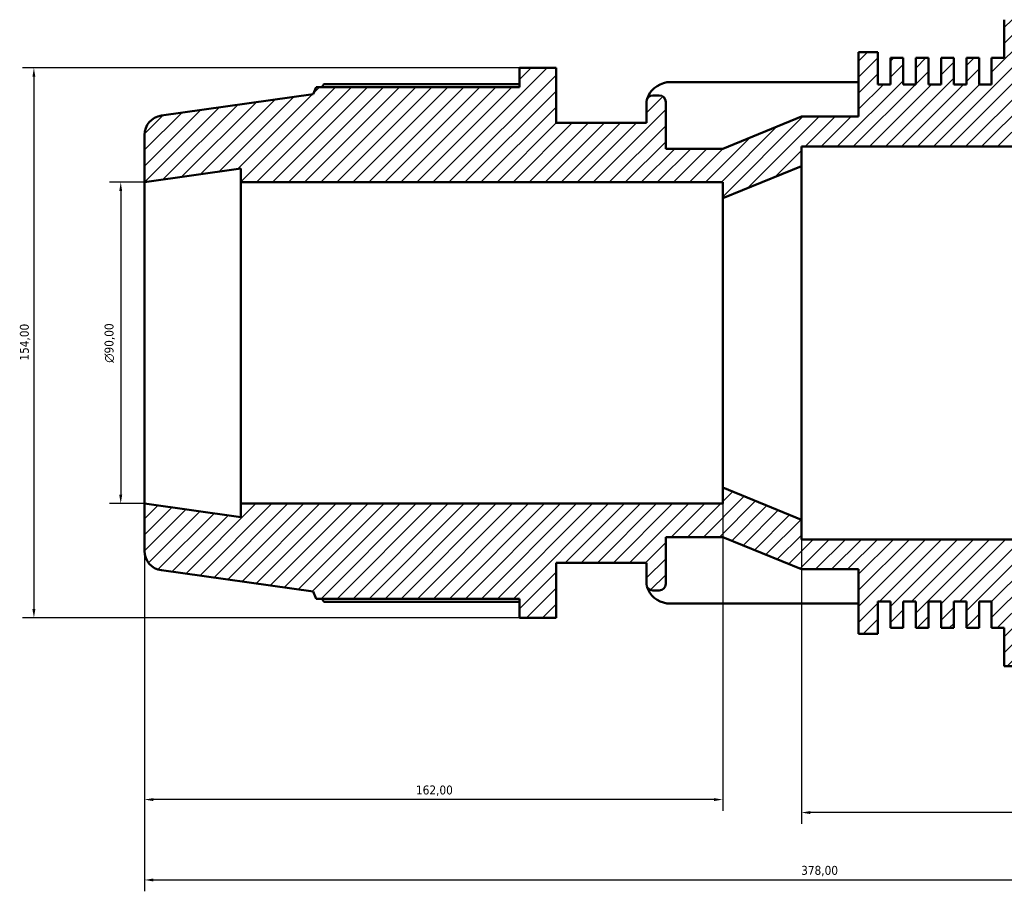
# Model space of a CAD drawing. Header units: millimetres. Extents: x -319 to 1171, y -71 to 872.
# Tile 2 of 9: x -319 to -44, y 536 to 780. Entities that reach past the tile are written whole.
import ezdxf

# ---------------------------------------------------------------- set-up
doc = ezdxf.new("R2010")
doc.units = ezdxf.units.MM
for name, color, linetype, lineweight in [('Dimension (ISO)', 7, 'Continuous', 25), ('Hatch (ISO)', 7, 'Continuous', 18), ('Visible (ISO)', 7, 'Continuous', 50)]:
    doc.layers.add(name, color=color, linetype=linetype, lineweight=lineweight)
doc.styles.add('Note Text (ISO)', font='tahoma.ttf')
doc.dimstyles.new('Default (ISO)', dxfattribs={"dimtxt": 2.5, "dimasz": 2.5, "dimexe": 3.175, "dimexo": 0, "dimgap": 0.762, "dimtad": 1, "dimrnd": 1e-08, "dimzin": 0, "dimtxsty": 'Note Text (ISO)', "dimcen": 0.09, "dimdle": 10, "dimclrd": 256, "dimclre": 256, "dimclrt": 232, "dimazin": 0, "dimtfac": 1.40208, "dimtmove": 0, "dimatfit": 3, "dimfxl": 1, "dimtolj": 1, "dimtzin": 0, "dimlwd": -1, "dimlwe": -1, "dimarcsym": 0})

# ---------------------------------------------------------------- blocks, each defined once
blk = doc.blocks.new('*D9')
at = {"layer": 'Defpoints', "color": 0, "transparency": 16777216}
for p in [(-100.53, 640.2), (93.47, 634.7), (-100.53, 558.2)]:
    blk.add_point(p, dxfattribs=at)
at = {"layer": 'Dimension (ISO)', "transparency": 16777216}
for p, q in [((-100.53, 640.2), (-100.53, 555.02)), ((93.47, 634.7), (93.47, 555.02)), ((90.97, 558.2), (-98.03, 558.2))]:
    blk.add_line(p, q, dxfattribs=at)
for points in [[(-98.03, 558.61), (-98.03, 557.78), (-100.53, 558.2)], [(90.97, 558.61), (90.97, 557.78), (93.47, 558.2)]]:
    blk.add_solid(points, dxfattribs=at)
at = {"layer": 'Dimension (ISO)', "color": 232, "true_color": 0xca0064, "transparency": 16777216, "insert": (-8.48, 562.13), "char_height": 2.5, "attachment_point": 1, "style": 'Note Text (ISO)'}
blk.add_mtext('\\A1;194,00', dxfattribs=at)
blk = doc.blocks.new('*D10')
at = {"layer": 'Defpoints', "color": 0, "transparency": 16777216}
for p in [(-122.53, 649.2), (-284.53, 644.7), (-284.53, 561.84)]:
    blk.add_point(p, dxfattribs=at)
at = {"layer": 'Dimension (ISO)', "transparency": 16777216}
for p, q in [((-122.53, 649.2), (-122.53, 558.66)), ((-284.53, 644.7), (-284.53, 558.66)), ((-125.03, 561.84), (-282.03, 561.84))]:
    blk.add_line(p, q, dxfattribs=at)
for points in [[(-282.03, 562.25), (-282.03, 561.42), (-284.53, 561.84)], [(-125.03, 562.25), (-125.03, 561.42), (-122.53, 561.84)]]:
    blk.add_solid(points, dxfattribs=at)
at = {"layer": 'Dimension (ISO)', "color": 232, "true_color": 0xca0064, "transparency": 16777216, "insert": (-208.48, 565.77), "char_height": 2.5, "attachment_point": 1, "style": 'Note Text (ISO)'}
blk.add_mtext('\\A1;162,00', dxfattribs=at)
blk = doc.blocks.new('*D11')
at = {"layer": 'Defpoints', "color": 0, "transparency": 16777216}
for p in [(-284.53, 734.7), (-291.18, 644.7), (-284.53, 644.7)]:
    blk.add_point(p, dxfattribs=at)
at = {"layer": 'Dimension (ISO)', "transparency": 16777216}
for p, q in [((-284.53, 734.7), (-294.36, 734.7)), ((-291.18, 732.2), (-291.18, 647.2)), ((-284.53, 644.7), (-294.36, 644.7))]:
    blk.add_line(p, q, dxfattribs=at)
for points in [[(-291.6, 732.2), (-290.77, 732.2), (-291.18, 734.7)], [(-291.6, 647.2), (-290.77, 647.2), (-291.18, 644.7)]]:
    blk.add_solid(points, dxfattribs=at)
at = {"layer": 'Dimension (ISO)', "color": 232, "true_color": 0xca0064, "transparency": 16777216, "insert": (-295.71, 684.14), "char_height": 2.5, "attachment_point": 1, "rotation": 90, "style": 'Note Text (ISO)'}
blk.add_mtext('\\A1;\\fAIGDT|b0|i0;\\H2.5000;\\ln\\fTahoma|b0|i0;\\H2.5000;90,00', dxfattribs=at)
blk = doc.blocks.new('*D12')
at = {"layer": 'Defpoints', "color": 0, "transparency": 16777216}
for p in [(-179.5, 766.7), (-315.5, 612.7), (-179.5, 612.7)]:
    blk.add_point(p, dxfattribs=at)
at = {"layer": 'Dimension (ISO)', "transparency": 16777216}
for p, q in [((-179.5, 766.7), (-318.68, 766.7)), ((-315.5, 764.2), (-315.5, 615.2)), ((-179.5, 612.7), (-318.68, 612.7))]:
    blk.add_line(p, q, dxfattribs=at)
for points in [[(-315.92, 764.2), (-315.09, 764.2), (-315.5, 766.7)], [(-315.92, 615.2), (-315.09, 615.2), (-315.5, 612.7)]]:
    blk.add_solid(points, dxfattribs=at)
at = {"layer": 'Dimension (ISO)', "color": 232, "true_color": 0xca0064, "transparency": 16777216, "insert": (-319.44, 684.74), "char_height": 2.5, "attachment_point": 1, "rotation": 90, "style": 'Note Text (ISO)'}
blk.add_mtext('\\A1;154,00', dxfattribs=at)
blk = doc.blocks.new('*D13')
at = {"layer": 'Defpoints', "color": 0, "transparency": 16777216}
for p in [(-284.53, 644.7), (93.47, 634.7), (93.47, 539.33)]:
    blk.add_point(p, dxfattribs=at)
at = {"layer": 'Dimension (ISO)', "transparency": 16777216}
for p, q in [((-284.53, 644.7), (-284.53, 536.15)), ((93.47, 634.7), (93.47, 536.15)), ((-282.03, 539.33), (90.97, 539.33))]:
    blk.add_line(p, q, dxfattribs=at)
for points in [[(-282.03, 539.74), (-282.03, 538.91), (-284.53, 539.33)], [(90.97, 539.74), (90.97, 538.91), (93.47, 539.33)]]:
    blk.add_solid(points, dxfattribs=at)
at = {"layer": 'Dimension (ISO)', "color": 232, "true_color": 0xca0064, "transparency": 16777216, "insert": (-100.59, 543.27), "char_height": 2.5, "attachment_point": 1, "style": 'Note Text (ISO)'}
blk.add_mtext('\\A1;378,00', dxfattribs=at)

msp = doc.modelspace()

# ---------------------------------------------------------------- hatches: boundary and pattern name
at = {"layer": 'Hatch (ISO)'}
h = msp.add_hatch(dxfattribs=at)
h.set_pattern_fill('ANSI31', color=256, scale=25.4, style=0)
h.set_pattern_definition([(45, (0, 0), (-2.245064, 2.245064), [])])
edge = h.paths.add_edge_path()
edge.add_line((59.773, 744.696), (61.973, 746.896))
edge.add_line((61.973, 746.896), (61.973, 748.007))
edge.add_line((61.973, 748.007), (93.473, 744.696))
edge.add_line((93.473, 744.696), (93.473, 756.244))
edge.add_ellipse((87.973, 756.244), major_axis=(5.5, 0), ratio=1, start_angle=0, end_angle=84)
edge.add_line((88.548, 761.713), (39.473, 766.871))
edge.add_line((39.473, 766.871), (36.361, 773.861))
edge.add_line((36.361, 773.861), (-33.421, 773.861))
edge.add_line((-33.421, 773.861), (-33.421, 780.196))
edge.add_line((-33.421, 780.196), (-43.687, 780.196))
edge.add_line((-43.687, 780.196), (-43.687, 769.517))
edge.add_line((-43.687, 769.517), (-47.231, 769.517))
edge.add_line((-47.231, 769.517), (-47.231, 762.096))
edge.add_line((-47.231, 762.096), (-50.775, 762.096))
edge.add_line((-50.775, 762.096), (-50.775, 769.517))
edge.add_line((-50.775, 769.517), (-54.319, 769.517))
edge.add_line((-54.319, 769.517), (-54.319, 762.096))
edge.add_line((-54.319, 762.096), (-57.863, 762.096))
edge.add_line((-57.863, 762.096), (-57.863, 769.517))
edge.add_line((-57.863, 769.517), (-61.407, 769.517))
edge.add_line((-61.407, 769.517), (-61.407, 762.096))
edge.add_line((-61.407, 762.096), (-64.951, 762.096))
edge.add_line((-64.951, 762.096), (-64.951, 769.517))
edge.add_line((-64.951, 769.517), (-68.495, 769.517))
edge.add_line((-68.495, 769.517), (-68.495, 762.096))
edge.add_line((-68.495, 762.096), (-72.039, 762.096))
edge.add_line((-72.039, 762.096), (-72.039, 769.517))
edge.add_line((-72.039, 769.517), (-75.583, 769.517))
edge.add_line((-75.583, 769.517), (-75.583, 762.096))
edge.add_line((-75.583, 762.096), (-79.127, 762.096))
edge.add_line((-79.127, 762.096), (-79.127, 771.146))
edge.add_line((-79.127, 771.146), (-84.527, 771.146))
edge.add_line((-84.527, 771.146), (-84.527, 753.046))
edge.add_line((-84.527, 753.046), (-100.527, 753.046))
edge.add_line((-100.527, 753.046), (-122.527, 744.046))
edge.add_line((-122.527, 744.046), (-138.527, 744.046))
edge.add_line((-138.527, 744.046), (-138.527, 757.196))
edge.add_ellipse((-140.327, 757.196), major_axis=(1.8, 0), ratio=1, start_angle=0, end_angle=90)
edge.add_line((-140.327, 758.996), (-142.127, 758.996))
edge.add_ellipse((-142.127, 757.196), major_axis=(0, 1.8), ratio=1, start_angle=0, end_angle=90)
edge.add_line((-143.927, 757.196), (-143.927, 751.296))
edge.add_line((-143.927, 751.296), (-169.237, 751.296))
edge.add_line((-169.237, 751.296), (-169.237, 766.696))
edge.add_line((-169.237, 766.696), (-179.504, 766.696))
edge.add_line((-179.504, 766.696), (-179.504, 761.306))
edge.add_line((-179.504, 761.306), (-236.482, 761.306))
edge.add_line((-236.482, 761.306), (-237.277, 759.336))
edge.add_line((-237.277, 759.336), (-279.793, 753.361))
edge.add_ellipse((-279.027, 747.915), major_axis=(-0.765, 5.446), ratio=1, start_angle=0, end_angle=82)
edge.add_line((-284.527, 747.915), (-284.527, 734.696))
edge.add_line((-284.527, 734.696), (-257.527, 738.49))
edge.add_line((-257.527, 738.49), (-257.527, 734.696))
edge.add_line((-257.527, 734.696), (-122.527, 734.696))
edge.add_line((-122.527, 734.696), (-122.527, 730.196))
edge.add_line((-122.527, 730.196), (-100.527, 739.196))
edge.add_line((-100.527, 739.196), (-100.527, 744.696))
edge.add_line((-100.527, 744.696), (59.773, 744.696))
edge = h.paths.add_edge_path()
edge.add_line((61.973, 632.496), (59.773, 634.696))
edge.add_line((59.773, 634.696), (-100.527, 634.696))
edge.add_line((-100.527, 634.696), (-100.527, 640.196))
edge.add_line((-100.527, 640.196), (-122.527, 649.196))
edge.add_line((-122.527, 649.196), (-122.527, 644.696))
edge.add_line((-122.527, 644.696), (-257.527, 644.696))
edge.add_line((-257.527, 644.696), (-257.527, 640.901))
edge.add_line((-257.527, 640.901), (-284.527, 644.696))
edge.add_line((-284.527, 644.696), (-284.527, 631.477))
edge.add_ellipse((-279.027, 631.477), major_axis=(-5.5, 0), ratio=1, start_angle=0, end_angle=82)
edge.add_line((-279.793, 626.03), (-237.277, 620.055))
edge.add_line((-237.277, 620.055), (-236.482, 618.086))
edge.add_line((-236.482, 618.086), (-179.504, 618.086))
edge.add_line((-179.504, 618.086), (-179.504, 612.696))
edge.add_line((-179.504, 612.696), (-169.237, 612.696))
edge.add_line((-169.237, 612.696), (-169.237, 628.096))
edge.add_line((-169.237, 628.096), (-143.927, 628.096))
edge.add_line((-143.927, 628.096), (-143.927, 622.196))
edge.add_ellipse((-142.127, 622.196), major_axis=(-1.8, 0), ratio=1, start_angle=0, end_angle=90)
edge.add_line((-142.127, 620.396), (-140.327, 620.396))
edge.add_ellipse((-140.327, 622.196), major_axis=(0, -1.8), ratio=1, start_angle=0, end_angle=90)
edge.add_line((-138.527, 622.196), (-138.527, 635.346))
edge.add_line((-138.527, 635.346), (-122.527, 635.346))
edge.add_line((-122.527, 635.346), (-100.527, 626.346))
edge.add_line((-100.527, 626.346), (-84.527, 626.346))
edge.add_line((-84.527, 626.346), (-84.527, 608.246))
edge.add_line((-84.527, 608.246), (-79.127, 608.246))
edge.add_line((-79.127, 608.246), (-79.127, 617.296))
edge.add_line((-79.127, 617.296), (-75.583, 617.296))
edge.add_line((-75.583, 617.296), (-75.583, 609.875))
edge.add_line((-75.583, 609.875), (-72.039, 609.875))
edge.add_line((-72.039, 609.875), (-72.039, 617.296))
edge.add_line((-72.039, 617.296), (-68.495, 617.296))
edge.add_line((-68.495, 617.296), (-68.495, 609.875))
edge.add_line((-68.495, 609.875), (-64.951, 609.875))
edge.add_line((-64.951, 609.875), (-64.951, 617.296))
edge.add_line((-64.951, 617.296), (-61.407, 617.296))
edge.add_line((-61.407, 617.296), (-61.407, 609.875))
edge.add_line((-61.407, 609.875), (-57.863, 609.875))
edge.add_line((-57.863, 609.875), (-57.863, 617.296))
edge.add_line((-57.863, 617.296), (-54.319, 617.296))
edge.add_line((-54.319, 617.296), (-54.319, 609.875))
edge.add_line((-54.319, 609.875), (-50.775, 609.875))
edge.add_line((-50.775, 609.875), (-50.775, 617.296))
edge.add_line((-50.775, 617.296), (-47.231, 617.296))
edge.add_line((-47.231, 617.296), (-47.231, 609.875))
edge.add_line((-47.231, 609.875), (-43.687, 609.875))
edge.add_line((-43.687, 609.875), (-43.687, 599.196))
edge.add_line((-43.687, 599.196), (-33.421, 599.196))
edge.add_line((-33.421, 599.196), (-33.421, 605.531))
edge.add_line((-33.421, 605.531), (36.361, 605.531))
edge.add_line((36.361, 605.531), (39.473, 612.52))
edge.add_line((39.473, 612.52), (88.548, 617.678))
edge.add_ellipse((87.973, 623.148), major_axis=(0.575, -5.47), ratio=1, start_angle=0, end_angle=84)
edge.add_line((93.473, 623.148), (93.473, 634.696))
edge.add_line((93.473, 634.696), (61.973, 631.385))
edge.add_line((61.973, 631.385), (61.973, 632.496))

# ---------------------------------------------------------------- linework, layer by layer
at = {"layer": 'Visible (ISO)'}
for p, q in [((-43.687, 780.196), (-43.687, 769.517)), ((-79.127, 771.146), (-84.527, 771.146)), ((-84.527, 771.146), (-84.527, 753.046)), ((-79.127, 762.096), (-79.127, 771.146)), ((-72.039, 769.517), (-75.583, 769.517)), ((-75.583, 769.517), (-75.583, 762.096)), ((-72.039, 762.096), (-72.039, 769.517)), ((-64.951, 769.517), (-68.495, 769.517)), ((-68.495, 769.517), (-68.495, 762.096)), ((-64.951, 762.096), (-64.951, 769.517)), ((-57.863, 769.517), (-61.407, 769.517)), ((-61.407, 769.517), (-61.407, 762.096)), ((-57.863, 762.096), (-57.863, 769.517)), ((-50.775, 769.517), (-54.319, 769.517)), ((-54.319, 769.517), (-54.319, 762.096)), ((-50.775, 762.096), (-50.775, 769.517)), ((-43.687, 769.517), (-47.231, 769.517)), ((-47.231, 769.517), (-47.231, 762.096)), ((-169.237, 766.696), (-179.504, 766.696)), ((-179.504, 766.696), (-179.504, 761.306)), ((-169.237, 751.296), (-169.237, 766.696)), ((-236.482, 761.306), (-237.277, 759.336)), ((-179.504, 761.306), (-236.482, 761.306)), ((-179.504, 762.147), (-234.304, 762.147)), ((-84.527, 762.66), (-138.21, 762.66)), ((-75.583, 762.096), (-79.127, 762.096)), ((-68.495, 762.096), (-72.039, 762.096)), ((-61.407, 762.096), (-64.951, 762.096)), ((-54.319, 762.096), (-57.863, 762.096)), ((-47.231, 762.096), (-50.775, 762.096)), ((-237.277, 759.336), (-279.793, 753.361)), ((-140.327, 758.996), (-142.127, 758.996)), ((-143.927, 757.196), (-143.927, 751.296)), ((-138.527, 744.046), (-138.527, 757.196)), ((-100.527, 753.046), (-122.527, 744.046)), ((-84.527, 753.046), (-100.527, 753.046)), ((-143.927, 751.296), (-169.237, 751.296)), ((-284.527, 747.915), (-284.527, 734.696)), ((-100.527, 739.196), (-100.527, 744.696)), ((-100.527, 744.696), (59.773, 744.696)), ((-122.527, 744.046), (-138.527, 744.046)), ((-122.527, 730.196), (-100.527, 739.196)), ((-100.527, 640.196), (-100.527, 739.196)), ((-284.527, 734.696), (-257.527, 738.49)), ((-257.527, 738.49), (-257.527, 734.696)), ((-284.527, 644.696), (-284.527, 734.696)), ((-257.527, 734.696), (-122.527, 734.696)), ((-257.527, 644.696), (-257.527, 734.696)), ((-122.527, 734.696), (-122.527, 730.196)), ((-122.527, 649.196), (-122.527, 730.196)), ((-100.527, 640.196), (-122.527, 649.196)), ((-122.527, 649.196), (-122.527, 644.696)), ((-257.527, 640.901), (-284.527, 644.696)), ((-284.527, 644.696), (-284.527, 631.477)), ((-122.527, 644.696), (-257.527, 644.696)), ((-257.527, 644.696), (-257.527, 640.901)), ((-100.527, 634.696), (-100.527, 640.196)), ((-138.527, 622.196), (-138.527, 635.346)), ((-138.527, 635.346), (-122.527, 635.346)), ((-122.527, 635.346), (-100.527, 626.346)), ((59.773, 634.696), (-100.527, 634.696)), ((-169.237, 612.696), (-169.237, 628.096)), ((-169.237, 628.096), (-143.927, 628.096)), ((-143.927, 628.096), (-143.927, 622.196)), ((-100.527, 626.346), (-84.527, 626.346)), ((-84.527, 626.346), (-84.527, 608.246)), ((-279.793, 626.03), (-237.277, 620.055)), ((-237.277, 620.055), (-236.482, 618.086)), ((-236.482, 618.086), (-179.504, 618.086)), ((-179.504, 618.086), (-179.504, 612.696)), ((-142.127, 620.396), (-140.327, 620.396)), ((-234.304, 617.244), (-179.504, 617.244)), ((-138.21, 616.732), (-84.527, 616.732)), ((-79.127, 608.246), (-79.127, 617.296)), ((-79.127, 617.296), (-75.583, 617.296)), ((-75.583, 617.296), (-75.583, 609.875)), ((-72.039, 609.875), (-72.039, 617.296)), ((-72.039, 617.296), (-68.495, 617.296)), ((-68.495, 617.296), (-68.495, 609.875)), ((-64.951, 609.875), (-64.951, 617.296)), ((-64.951, 617.296), (-61.407, 617.296)), ((-61.407, 617.296), (-61.407, 609.875)), ((-57.863, 609.875), (-57.863, 617.296)), ((-57.863, 617.296), (-54.319, 617.296)), ((-54.319, 617.296), (-54.319, 609.875)), ((-50.775, 609.875), (-50.775, 617.296)), ((-50.775, 617.296), (-47.231, 617.296)), ((-47.231, 617.296), (-47.231, 609.875)), ((-179.504, 612.696), (-169.237, 612.696)), ((-75.583, 609.875), (-72.039, 609.875)), ((-68.495, 609.875), (-64.951, 609.875)), ((-61.407, 609.875), (-57.863, 609.875)), ((-54.319, 609.875), (-50.775, 609.875)), ((-47.231, 609.875), (-43.687, 609.875)), ((-43.687, 609.875), (-43.687, 599.196)), ((-84.527, 608.246), (-79.127, 608.246)), ((-43.687, 599.196), (-33.421, 599.196))]:
    msp.add_line(p, q, dxfattribs=at)
for centre, radius, start, end in [((-142.127, 757.196), 1.8, 90, 180), ((-140.327, 757.196), 1.8, 0, 90), ((-279.027, 747.915), 5.5, 98, 180), ((-279.027, 631.477), 5.5, 180, 262), ((-142.127, 622.196), 1.8, 180, 270), ((-140.327, 622.196), 1.8, 270, 0)]:
    msp.add_arc(centre, radius, start, end, dxfattribs=at)
for centre, start_param, end_param in [((-136.687, 756.53), 4.9242804, 6.0381543), ((-136.687, 622.861), 0.2450311, 1.3589049)]:
    msp.add_ellipse(centre, major_axis=(-7.24, 0), ratio=0.8660254, start_param=start_param, end_param=end_param, dxfattribs=at)
for points, weights in [([(-234.304, 762.147), (-234.58, 761.723), (-234.846, 761.306)], [1, 1.00044215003, 1.00073620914]), ([(-234.846, 618.086), (-234.58, 617.669), (-234.304, 617.244)], [1.00073620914, 1.00044215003, 1])]:
    msp.add_rational_spline(points, weights, degree=2, dxfattribs=at)

# ---------------------------------------------------------------- dimensions: what is measured, and where the dimension line sits
at = {"layer": 'Dimension (ISO)'}
for base, p1, p2, angle, picture, middle in [((-315.504, 612.696), (-179.504, 766.696), (-179.504, 612.696), 90, '*D12', (-315.504, 689.696)), ((-284.527, 561.838), (-122.527, 649.196), (-284.527, 644.696), 180, '*D10', (-203.527, 561.838)), ((93.473, 539.326), (-284.527, 644.696), (93.473, 634.696), 180, '*D13', (-95.527, 539.326)), ((-100.527, 558.196), (93.473, 634.696), (-100.527, 640.196), 180, '*D9', (-3.527, 558.196))]:
    dim = msp.add_linear_dim(base=base, p1=p1, p2=p2, angle=angle, dimstyle='Default (ISO)', override={"dimdec": 2, "dimtp": 0, "dimtm": 0, "dimtdec": 2, "dimtofl": 0, "dimatfit": 1}, dxfattribs=at)
    dim.commit()
    dim.dimension.update_dxf_attribs({"geometry": picture, "text_midpoint": middle, "dimtype": 160})
dim = msp.add_linear_dim(base=(-291.184, 644.696), p1=(-284.527, 734.696), p2=(-284.527, 644.696), angle=90, text='\\fAIGDT|b0|i0;\\H2.5000;\\ln\\fTahoma|b0|i0;\\H2.5000;<>', dimstyle='Default (ISO)', override={"dimdec": 2, "dimtp": 0, "dimtm": 0, "dimtdec": 2, "dimtofl": 0, "dimatfit": 1}, dxfattribs=at)
dim.commit()
dim.dimension.update_dxf_attribs({"geometry": '*D11', "text_midpoint": (-291.184, 689.696), "dimtype": 160})

doc.saveas('drawing.dxf')
